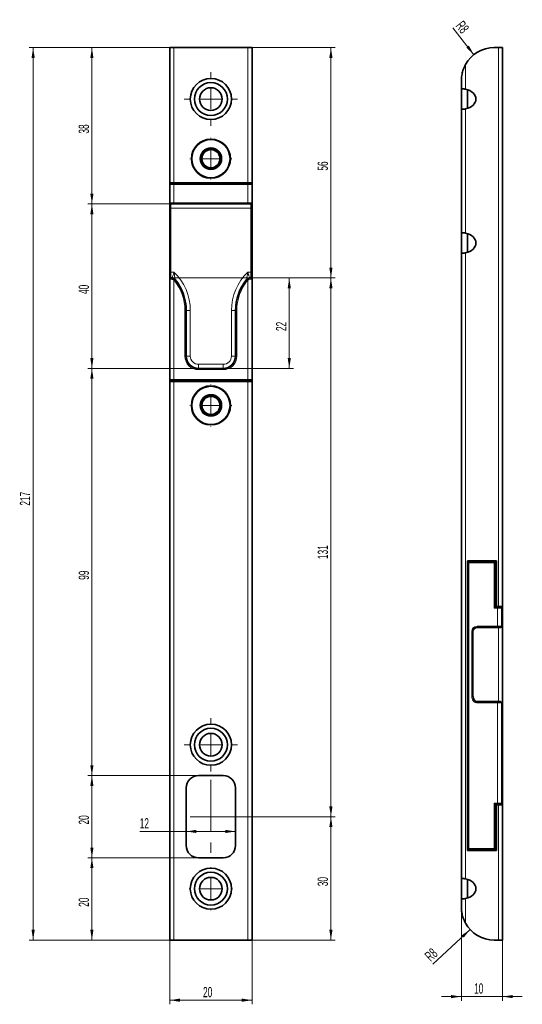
# Model space of a CAD drawing. Header units: millimetres. Extents: x 80 to 321, y 34 to 273.
# Tile 2 of 2: x 199 to 321, y 34 to 273. Entities that reach past the tile are written whole.
import ezdxf

# ---------------------------------------------------------------- set-up
doc = ezdxf.new("R2010")
doc.units = ezdxf.units.MM
doc.linetypes.add('CENTERX2', pattern=[20.32, 12.7, -2.54, 2.54, -2.54])
doc.styles.add('SLDTEXTSTYLE0', font='TXT', dxfattribs={"width": 0.605})
doc.dimstyles.new('SLDDIMSTYLE0', dxfattribs={"dimtxt": 2.5, "dimasz": 2.5, "dimexe": 0, "dimexo": 0.0625, "dimtad": 1, "dimrnd": 1e-09, "dimzin": 12, "dimdsep": 46, "dimtxsty": 'SLDTEXTSTYLE0', "dimsah": 1, "dimcen": 0.09, "dimadec": 0, "dimazin": 3, "dimtfac": 1, "dimtdec": 3, "dimtofl": 0, "dimtmove": 0, "dimatfit": 3, "dimfxl": 1, "dimfrac": 2, "dimtolj": 1, "dimtzin": 12, "dimarcsym": 0})
doc.dimstyles.new('SLDDIMSTYLE1', dxfattribs={"dimtxt": 2.5, "dimasz": 2.5, "dimexe": 0, "dimexo": 0.0625, "dimtad": 1, "dimrnd": 1e-09, "dimzin": 12, "dimdsep": 46, "dimtxsty": 'SLDTEXTSTYLE0', "dimsah": 1, "dimcen": 0.09, "dimadec": 0, "dimazin": 3, "dimtfac": 1, "dimtdec": 3, "dimtmove": 0, "dimatfit": 0, "dimfxl": 1, "dimfrac": 2, "dimtolj": 1, "dimtzin": 12, "dimarcsym": 0})
doc.dimstyles.new('SLDDIMSTYLE2', dxfattribs={"dimtxt": 2.5, "dimasz": 2.5, "dimexe": 0, "dimexo": 0.0625, "dimtad": 1, "dimrnd": 1e-09, "dimzin": 12, "dimdsep": 46, "dimtxsty": 'SLDTEXTSTYLE0', "dimsah": 1, "dimcen": 0, "dimadec": 0, "dimazin": 3, "dimtfac": 1, "dimtdec": 3, "dimtofl": 0, "dimtmove": 0, "dimatfit": 3, "dimfxl": 1, "dimfrac": 2, "dimtolj": 1, "dimtzin": 12, "dimarcsym": 0})

# ---------------------------------------------------------------- blocks, each defined once
blk = doc.blocks.new('_D')
at = {"color": 7, "linetype": 'Continuous', "lineweight": 0}
for p, q in [((236.68, 266.39), (201.47, 266.39)), ((202.47, 49.39), (202.47, 266.39)), ((236.68, 49.39), (201.47, 49.39))]:
    blk.add_line(p, q, dxfattribs=at)
at = {"color": 7, "linetype": 'Continuous', "lineweight": 18}
for points in [[(202.47, 266.39), (202.09, 263.89), (202.86, 263.89)], [(202.47, 49.39), (202.86, 51.89), (202.09, 51.89)]]:
    blk.add_solid(points, dxfattribs=at)
at = {"color": 7, "linetype": 'Continuous', "lineweight": 18, "insert": (199.25, 155.02), "char_height": 2.5, "attachment_point": 1, "rotation": 90, "style": 'SLDTEXTSTYLE0'}
blk.add_mtext('217', dxfattribs=at)
blk = doc.blocks.new('_D_3')
at = {"color": 7, "linetype": 'Continuous', "lineweight": 0}
for p, q in [((242.68, 89.39), (215.76, 89.39)), ((216.76, 69.39), (216.76, 89.39)), ((242.68, 69.39), (215.76, 69.39))]:
    blk.add_line(p, q, dxfattribs=at)
at = {"color": 7, "linetype": 'Continuous', "lineweight": 18}
for points in [[(216.76, 89.39), (216.37, 86.89), (217.14, 86.89)], [(216.76, 69.39), (217.14, 71.89), (216.37, 71.89)]]:
    blk.add_solid(points, dxfattribs=at)
at = {"color": 7, "linetype": 'Continuous', "lineweight": 18, "insert": (213.54, 77.48), "char_height": 2.5, "attachment_point": 1, "rotation": 90, "style": 'SLDTEXTSTYLE0'}
blk.add_mtext('20', dxfattribs=at)
blk = doc.blocks.new('_D_4')
at = {"color": 7, "linetype": 'Continuous', "lineweight": 0}
for p, q in [((242.68, 69.39), (215.76, 69.39)), ((216.76, 49.39), (216.76, 69.39)), ((236.68, 49.39), (215.76, 49.39))]:
    blk.add_line(p, q, dxfattribs=at)
at = {"color": 7, "linetype": 'Continuous', "lineweight": 18}
for points in [[(216.76, 69.39), (216.37, 66.89), (217.14, 66.89)], [(216.76, 49.39), (217.14, 51.89), (216.37, 51.89)]]:
    blk.add_solid(points, dxfattribs=at)
at = {"color": 7, "linetype": 'Continuous', "lineweight": 18, "insert": (213.54, 57.48), "char_height": 2.5, "attachment_point": 1, "rotation": 90, "style": 'SLDTEXTSTYLE0'}
blk.add_mtext('20', dxfattribs=at)
blk = doc.blocks.new('_D_5')
at = {"color": 7, "linetype": 'Continuous', "lineweight": 0}
for p, q in [((242.68, 188.39), (215.76, 188.39)), ((216.76, 89.39), (216.76, 188.39)), ((242.68, 89.39), (215.76, 89.39))]:
    blk.add_line(p, q, dxfattribs=at)
at = {"color": 7, "linetype": 'Continuous', "lineweight": 18}
for points in [[(216.76, 188.39), (216.37, 185.89), (217.14, 185.89)], [(216.76, 89.39), (217.14, 91.89), (216.37, 91.89)]]:
    blk.add_solid(points, dxfattribs=at)
at = {"color": 7, "linetype": 'Continuous', "lineweight": 18, "insert": (213.54, 136.98), "char_height": 2.5, "attachment_point": 1, "rotation": 90, "style": 'SLDTEXTSTYLE0'}
blk.add_mtext('99', dxfattribs=at)
blk = doc.blocks.new('_D_6')
at = {"color": 7, "linetype": 'Continuous', "lineweight": 0}
for p, q in [((236.22, 210.39), (265.73, 210.39)), ((264.73, 188.39), (264.73, 210.39)), ((248.68, 188.39), (265.73, 188.39))]:
    blk.add_line(p, q, dxfattribs=at)
at = {"color": 7, "linetype": 'Continuous', "lineweight": 18}
for points in [[(264.73, 210.39), (264.35, 207.89), (265.12, 207.89)], [(264.73, 188.39), (265.12, 190.89), (264.35, 190.89)]]:
    blk.add_solid(points, dxfattribs=at)
at = {"color": 7, "linetype": 'Continuous', "lineweight": 18, "insert": (261.51, 197.48), "char_height": 2.5, "attachment_point": 1, "rotation": 90, "style": 'SLDTEXTSTYLE0'}
blk.add_mtext('22', dxfattribs=at)
blk = doc.blocks.new('_D_7')
at = {"color": 7, "linetype": 'Continuous', "lineweight": 0}
for p, q in [((236.68, 228.39), (215.76, 228.39)), ((216.76, 188.39), (216.76, 228.39)), ((242.68, 188.39), (215.76, 188.39))]:
    blk.add_line(p, q, dxfattribs=at)
at = {"color": 7, "linetype": 'Continuous', "lineweight": 18}
for points in [[(216.76, 228.39), (216.37, 225.89), (217.14, 225.89)], [(216.76, 188.39), (217.14, 190.89), (216.37, 190.89)]]:
    blk.add_solid(points, dxfattribs=at)
at = {"color": 7, "linetype": 'Continuous', "lineweight": 18, "insert": (213.54, 206.48), "char_height": 2.5, "attachment_point": 1, "rotation": 90, "style": 'SLDTEXTSTYLE0'}
blk.add_mtext('40', dxfattribs=at)
blk = doc.blocks.new('_D_8')
at = {"color": 7, "linetype": 'Continuous', "lineweight": 0}
for p, q in [((236.68, 266.39), (215.76, 266.39)), ((216.76, 228.39), (216.76, 266.39)), ((235.98, 228.39), (215.76, 228.39))]:
    blk.add_line(p, q, dxfattribs=at)
at = {"color": 7, "linetype": 'Continuous', "lineweight": 18}
for points in [[(216.76, 266.39), (216.37, 263.89), (217.14, 263.89)], [(216.76, 228.39), (217.14, 230.89), (216.37, 230.89)]]:
    blk.add_solid(points, dxfattribs=at)
at = {"color": 7, "linetype": 'Continuous', "lineweight": 18, "insert": (213.54, 245.48), "char_height": 2.5, "attachment_point": 1, "rotation": 90, "style": 'SLDTEXTSTYLE0'}
blk.add_mtext('38', dxfattribs=at)
blk = doc.blocks.new('_D_9')
at = {"color": 7, "linetype": 'Continuous', "lineweight": 0}
for p, q in [((255.38, 210.39), (275.86, 210.39)), ((274.86, 210.39), (274.86, 79.39)), ((250.68, 79.39), (275.86, 79.39))]:
    blk.add_line(p, q, dxfattribs=at)
at = {"color": 7, "linetype": 'Continuous', "lineweight": 18}
for points in [[(274.86, 210.39), (274.47, 207.89), (275.24, 207.89)], [(274.86, 79.39), (275.24, 81.89), (274.47, 81.89)]]:
    blk.add_solid(points, dxfattribs=at)
at = {"color": 7, "linetype": 'Continuous', "lineweight": 18, "insert": (271.63, 142.02), "char_height": 2.5, "attachment_point": 1, "rotation": 90, "style": 'SLDTEXTSTYLE0'}
blk.add_mtext('131', dxfattribs=at)
blk = doc.blocks.new('_D_10')
at = {"color": 7, "linetype": 'Continuous', "lineweight": 0}
for p, q in [((250.68, 79.39), (275.86, 79.39)), ((274.86, 49.39), (274.86, 79.39)), ((254.68, 49.39), (275.86, 49.39))]:
    blk.add_line(p, q, dxfattribs=at)
at = {"color": 7, "linetype": 'Continuous', "lineweight": 18}
for points in [[(274.86, 79.39), (274.47, 76.89), (275.24, 76.89)], [(274.86, 49.39), (275.24, 51.89), (274.47, 51.89)]]:
    blk.add_solid(points, dxfattribs=at)
at = {"color": 7, "linetype": 'Continuous', "lineweight": 18, "insert": (271.63, 62.48), "char_height": 2.5, "attachment_point": 1, "rotation": 90, "style": 'SLDTEXTSTYLE0'}
blk.add_mtext('30', dxfattribs=at)
blk = doc.blocks.new('_D_16')
at = {"color": 7, "linetype": 'Continuous', "lineweight": 0}
for p, q in [((254.68, 266.39), (275.86, 266.39)), ((274.86, 266.39), (274.86, 210.39)), ((255.15, 210.39), (275.86, 210.39))]:
    blk.add_line(p, q, dxfattribs=at)
at = {"color": 7, "linetype": 'Continuous', "lineweight": 18}
for points in [[(274.86, 266.39), (274.47, 263.89), (275.24, 263.89)], [(274.86, 210.39), (275.24, 212.89), (274.47, 212.89)]]:
    blk.add_solid(points, dxfattribs=at)
at = {"color": 7, "linetype": 'Continuous', "lineweight": 18, "insert": (271.63, 236.48), "char_height": 2.5, "attachment_point": 1, "rotation": 90, "style": 'SLDTEXTSTYLE0'}
blk.add_mtext('56', dxfattribs=at)
blk = doc.blocks.new('_D_18')
at = {"color": 7, "linetype": 'Continuous', "lineweight": 0}
for p, q in [((239.68, 75.8), (228.38, 75.8)), ((251.68, 75.8), (239.68, 75.8))]:
    blk.add_line(p, q, dxfattribs=at)
at = {"color": 7, "linetype": 'Continuous', "lineweight": 18}
for points in [[(239.68, 75.8), (242.18, 75.42), (242.18, 76.19)], [(251.68, 75.8), (249.18, 76.19), (249.18, 75.42)]]:
    blk.add_solid(points, dxfattribs=at)
at = {"color": 7, "linetype": 'Continuous', "lineweight": 18, "insert": (228.38, 79.03), "char_height": 2.5, "attachment_point": 1, "style": 'SLDTEXTSTYLE0'}
blk.add_mtext('12', dxfattribs=at)
blk = doc.blocks.new('_D_22')
at = {"color": 7, "linetype": 'Continuous', "lineweight": 0}
for p, q in [((235.68, 233.54), (235.68, 33.77)), ((255.68, 233.54), (255.68, 33.77)), ((255.68, 34.77), (235.68, 34.77))]:
    blk.add_line(p, q, dxfattribs=at)
at = {"color": 7, "linetype": 'Continuous', "lineweight": 18}
for points in [[(235.68, 34.77), (238.18, 34.39), (238.18, 35.16)], [(255.68, 34.77), (253.18, 35.16), (253.18, 34.39)]]:
    blk.add_solid(points, dxfattribs=at)
at = {"color": 7, "linetype": 'Continuous', "lineweight": 18, "insert": (243.77, 37.99), "char_height": 2.5, "attachment_point": 1, "style": 'SLDTEXTSTYLE0'}
blk.add_mtext('20', dxfattribs=at)
blk = doc.blocks.new('SW_CENTERMARKSYMBOL_0')
at = {"color": 0, "linetype": 'Continuous', "lineweight": 18}
for p, q in [((0, 5), (0, 5.25)), ((0, 0), (0, 2.5)), ((-5, 0), (-5.25, 0)), ((0, 0), (-2.5, 0)), ((0, 0), (0, -2.5)), ((0, 0), (2.5, 0)), ((5, 0), (5.25, 0)), ((0, -5), (0, -5.25))]:
    blk.add_line(p, q, dxfattribs=at)
blk = doc.blocks.new('SW_CENTERMARKSYMBOL_1')
at = {"color": 0, "linetype": 'Continuous', "lineweight": 18}
for p, q in [((0, 5), (0, 6.5)), ((0, 0), (0, 2.5)), ((-5, 0), (-6.5, 0)), ((0, 0), (-2.5, 0)), ((0, 0), (0, -2.5)), ((0, 0), (2.5, 0)), ((5, 0), (6.5, 0)), ((0, -5), (0, -6.5))]:
    blk.add_line(p, q, dxfattribs=at)
blk = doc.blocks.new('SW_CENTERMARKSYMBOL_2')
at = {"color": 0, "linetype": 'Continuous', "lineweight": 18}
for p, q in [((0, 5), (0, 5.1)), ((0, 0), (0, 2.5)), ((-5, 0), (-5.1, 0)), ((0, 0), (-2.5, 0)), ((0, 0), (0, -2.5)), ((0, 0), (2.5, 0)), ((5, 0), (5.1, 0)), ((0, -5), (0, -5.1))]:
    blk.add_line(p, q, dxfattribs=at)
blk = doc.blocks.new('SW_CENTERMARKSYMBOL_3')
at = {"color": 0, "linetype": 'Continuous', "lineweight": 18}
for p, q in [((0, 5), (0, 5.1)), ((0, 0), (0, 2.5)), ((-5, 0), (-5.1, 0)), ((0, 0), (-2.5, 0)), ((0, 0), (0, -2.5)), ((0, 0), (2.5, 0)), ((5, 0), (5.1, 0)), ((0, -5), (0, -5.1))]:
    blk.add_line(p, q, dxfattribs=at)
blk = doc.blocks.new('SW_CENTERMARKSYMBOL_4')
at = {"color": 0, "linetype": 'Continuous', "lineweight": 18}
for p, q in [((0, 5), (0, 6.5)), ((0, 0), (0, 2.5)), ((-5, 0), (-6.5, 0)), ((0, 0), (-2.5, 0)), ((0, 0), (0, -2.5)), ((0, 0), (2.5, 0)), ((5, 0), (6.5, 0)), ((0, -5), (0, -6.5))]:
    blk.add_line(p, q, dxfattribs=at)
blk = doc.blocks.new('_D_24')
at = {"color": 7, "linetype": 'Continuous', "lineweight": 0}
for p, q in [((306.57, 64.28), (306.57, 34.65)), ((316.57, 49.39), (316.57, 34.65)), ((306.57, 35.65), (301.76, 35.65)), ((306.57, 35.65), (316.57, 35.65)), ((316.57, 35.65), (321.38, 35.65))]:
    blk.add_line(p, q, dxfattribs=at)
at = {"color": 7, "linetype": 'Continuous', "lineweight": 18}
for points in [[(306.57, 35.65), (304.07, 36.03), (304.07, 35.26)], [(316.57, 35.65), (319.07, 35.26), (319.07, 36.03)]]:
    blk.add_solid(points, dxfattribs=at)
at = {"color": 7, "linetype": 'Continuous', "lineweight": 18, "insert": (309.66, 38.87), "char_height": 2.5, "attachment_point": 1, "style": 'SLDTEXTSTYLE0'}
blk.add_mtext('10', dxfattribs=at)
blk = doc.blocks.new('_D_25')
at = {"color": 7, "linetype": 'Continuous', "lineweight": 0}
blk.add_line((308.7, 51.95), (299.6, 43.53), dxfattribs=at)
at = {"color": 7, "linetype": 'Continuous', "lineweight": 18}
blk.add_solid([(308.7, 51.95), (306.61, 50.53), (307.13, 49.97)], dxfattribs=at)
at = {"color": 7, "linetype": 'Continuous', "lineweight": 18, "insert": (297.42, 45.88), "char_height": 2.5, "attachment_point": 1, "rotation": 42.8017, "style": 'SLDTEXTSTYLE0'}
blk.add_mtext('R8', dxfattribs=at)
blk = doc.blocks.new('_D_26')
at = {"color": 7, "linetype": 'Continuous', "lineweight": 0}
blk.add_line((309.63, 264.67), (304.49, 271.2), dxfattribs=at)
at = {"color": 7, "linetype": 'Continuous', "lineweight": 18}
blk.add_solid([(309.63, 264.67), (308.38, 266.88), (307.78, 266.4)], dxfattribs=at)
at = {"color": 7, "linetype": 'Continuous', "lineweight": 18, "insert": (307.01, 273.18), "char_height": 2.5, "attachment_point": 1, "rotation": 308.1844, "style": 'SLDTEXTSTYLE0'}
blk.add_mtext('R8', dxfattribs=at)

msp = doc.modelspace()

# ---------------------------------------------------------------- linework, layer by layer
at = {"color": 7, "linetype": 'Continuous', "lineweight": 35}
for p, q in [((236.683, 266.387), (235.683, 266.387)), ((235.683, 233.537), (235.683, 266.387)), ((254.683, 266.387), (236.683, 266.387)), ((255.683, 266.387), (254.683, 266.387)), ((255.683, 233.537), (255.683, 266.387)), ((314.571, 266.387), (315.571, 266.387)), ((315.571, 266.387), (316.571, 266.387)), ((316.571, 266.387), (316.571, 130.537)), ((306.571, 258.387), (306.571, 256.285)), ((306.571, 256.285), (306.571, 251.489)), ((308.071, 256.15), (308.071, 251.623)), ((306.571, 251.489), (306.571, 221.285)), ((235.683, 233.087), (235.683, 233.537)), ((235.683, 233.537), (236.683, 233.537)), ((235.683, 228.687), (235.683, 233.087)), ((235.983, 233.387), (236.683, 233.387)), ((254.683, 233.537), (236.683, 233.537)), ((236.683, 233.387), (254.683, 233.387)), ((254.683, 233.537), (255.683, 233.537)), ((254.683, 233.387), (255.383, 233.387)), ((255.683, 233.537), (255.683, 233.087)), ((255.683, 233.087), (255.683, 228.687)), ((235.683, 227.387), (235.683, 228.687)), ((236.683, 228.387), (235.983, 228.387)), ((254.683, 228.387), (236.683, 228.387)), ((255.383, 228.387), (254.683, 228.387)), ((255.683, 228.687), (255.683, 227.387)), ((235.683, 211.83), (235.683, 227.387)), ((255.683, 227.387), (255.683, 211.83)), ((306.571, 221.285), (306.571, 216.489)), ((308.071, 221.15), (308.071, 216.623)), ((306.571, 216.489), (306.571, 64.285)), ((235.683, 185.687), (235.683, 210.087)), ((235.983, 210.387), (236.219, 210.387)), ((255.146, 210.387), (255.383, 210.387)), ((255.683, 210.087), (255.683, 185.687)), ((239.683, 202.449), (239.683, 191.387)), ((251.683, 191.387), (251.683, 202.449)), ((242.683, 188.387), (248.683, 188.387)), ((235.683, 185.237), (235.683, 185.687)), ((235.683, 49.387), (235.683, 185.237)), ((236.683, 185.237), (235.683, 185.237)), ((236.683, 185.387), (235.983, 185.387)), ((254.683, 185.387), (236.683, 185.387)), ((236.683, 185.237), (254.683, 185.237)), ((255.383, 185.387), (254.683, 185.387)), ((255.683, 185.237), (254.683, 185.237)), ((255.683, 185.687), (255.683, 185.237)), ((255.683, 49.387), (255.683, 185.237)), ((308.071, 141.637), (315.071, 141.637)), ((308.071, 141.637), (308.071, 71.137)), ((308.371, 141.387), (314.571, 141.387)), ((315.071, 141.637), (315.071, 130.537)), ((314.871, 141.087), (314.871, 130.387)), ((315.071, 139.93), (314.871, 139.709)), ((314.871, 133.064), (315.071, 132.843)), ((314.871, 130.387), (314.571, 130.087)), ((314.871, 130.387), (315.371, 130.387)), ((315.071, 130.537), (315.571, 130.537)), ((315.371, 130.387), (316.071, 130.387)), ((315.571, 130.537), (316.571, 130.537)), ((316.371, 130.087), (316.371, 125.687)), ((316.571, 82.237), (316.571, 130.537)), ((315.371, 125.387), (310.371, 125.387)), ((316.071, 125.387), (315.371, 125.387)), ((309.371, 124.387), (309.371, 108.83)), ((310.371, 107.387), (315.371, 107.387)), ((315.371, 107.387), (315.896, 107.387)), ((316.371, 106.911), (316.371, 82.687)), ((248.683, 89.387), (242.683, 89.387)), ((239.683, 86.387), (239.683, 72.387)), ((251.683, 72.387), (251.683, 86.387)), ((314.871, 82.387), (314.571, 82.687)), ((315.371, 82.387), (314.871, 82.387)), ((314.871, 82.387), (314.871, 71.687)), ((315.071, 82.237), (315.071, 71.137)), ((315.071, 82.237), (315.571, 82.237)), ((316.071, 82.387), (315.371, 82.387)), ((316.571, 82.237), (315.571, 82.237)), ((316.571, 82.237), (316.571, 49.387)), ((315.071, 79.93), (314.871, 79.709)), ((314.871, 73.064), (315.071, 72.843)), ((315.071, 71.137), (308.071, 71.137)), ((314.571, 71.387), (308.371, 71.387)), ((242.683, 69.387), (248.683, 69.387)), ((306.571, 64.285), (306.571, 59.489)), ((308.071, 64.15), (308.071, 59.623)), ((306.571, 59.489), (306.571, 57.387)), ((236.683, 49.387), (235.683, 49.387)), ((254.683, 49.387), (236.683, 49.387)), ((255.683, 49.387), (254.683, 49.387)), ((314.571, 49.387), (315.571, 49.387)), ((315.571, 49.387), (316.571, 49.387))]:
    msp.add_line(p, q, dxfattribs=at)
at = {"color": 8, "linetype": 'Continuous', "lineweight": 18}
for p, q in [((236.683, 233.537), (236.683, 266.387)), ((254.683, 233.537), (254.683, 266.387)), ((315.571, 266.387), (315.571, 130.537)), ((307.571, 262.26), (307.571, 256.285)), ((307.571, 251.489), (307.571, 221.285)), ((236.683, 233.087), (235.683, 233.087)), ((235.983, 233.537), (235.983, 233.387)), ((236.683, 233.387), (236.683, 233.087)), ((254.683, 233.087), (236.683, 233.087)), ((236.683, 233.087), (236.683, 228.687)), ((254.683, 233.387), (254.683, 233.087)), ((255.683, 233.087), (254.683, 233.087)), ((254.683, 228.687), (254.683, 233.087)), ((255.383, 233.387), (255.383, 233.537)), ((235.683, 228.687), (236.683, 228.687)), ((235.983, 228.387), (235.983, 227.387)), ((236.683, 228.687), (254.683, 228.687)), ((236.683, 228.687), (236.683, 228.387)), ((254.683, 228.687), (255.683, 228.687)), ((254.683, 228.687), (254.683, 228.387)), ((255.383, 227.387), (255.383, 228.387)), ((235.683, 227.387), (235.983, 227.387)), ((255.383, 227.387), (235.983, 227.387)), ((235.983, 227.387), (235.983, 211.83)), ((255.383, 227.387), (255.683, 227.387)), ((255.383, 211.83), (255.383, 227.387)), ((307.571, 216.489), (307.571, 64.285)), ((235.683, 211.83), (235.983, 211.83)), ((235.983, 211.83), (236.683, 211.83)), ((255.383, 211.83), (254.683, 211.83)), ((255.383, 211.83), (255.683, 211.83)), ((236.021, 210.087), (235.683, 210.087)), ((236.683, 209.911), (236.881, 210.136)), ((236.683, 209.911), (236.683, 185.687)), ((236.762, 209.828), (236.995, 210.017)), ((254.37, 210.017), (254.603, 209.828)), ((254.484, 210.136), (254.683, 209.911)), ((254.683, 185.687), (254.683, 209.911)), ((255.683, 210.087), (255.344, 210.087)), ((239.383, 191.387), (239.383, 202.449)), ((239.383, 202.449), (239.683, 202.449)), ((239.683, 202.449), (240.683, 202.449)), ((240.683, 202.449), (240.683, 191.387)), ((251.683, 202.449), (250.683, 202.449)), ((250.683, 191.387), (250.683, 202.449)), ((251.683, 202.449), (251.983, 202.449)), ((251.983, 202.449), (251.983, 191.387)), ((239.383, 191.387), (239.683, 191.387)), ((239.683, 191.387), (240.683, 191.387)), ((242.683, 188.387), (242.683, 189.387)), ((242.683, 189.387), (248.683, 189.387)), ((248.683, 188.387), (248.683, 189.387)), ((251.683, 191.387), (250.683, 191.387)), ((251.683, 191.387), (251.983, 191.387)), ((242.683, 188.387), (242.683, 188.087)), ((248.683, 188.087), (242.683, 188.087)), ((248.683, 188.387), (248.683, 188.087)), ((235.683, 185.687), (236.683, 185.687)), ((235.983, 185.387), (235.983, 185.237)), ((236.683, 185.687), (254.683, 185.687)), ((236.683, 185.687), (236.683, 185.387)), ((236.683, 49.387), (236.683, 185.237)), ((254.683, 185.687), (255.683, 185.687)), ((254.683, 185.687), (254.683, 185.387)), ((254.683, 49.387), (254.683, 185.237)), ((255.383, 185.237), (255.383, 185.387)), ((308.371, 141.387), (308.371, 141.087)), ((314.571, 141.387), (314.571, 141.087)), ((308.071, 141.087), (308.371, 141.087)), ((308.371, 141.087), (308.371, 71.687)), ((314.571, 141.087), (308.371, 141.087)), ((314.571, 130.087), (314.571, 141.087)), ((314.571, 141.087), (314.871, 141.087)), ((315.371, 130.087), (314.571, 130.087)), ((315.371, 130.387), (315.371, 130.087)), ((315.371, 125.687), (315.371, 130.087)), ((316.371, 130.087), (315.371, 130.087)), ((315.571, 130.387), (315.571, 130.537)), ((310.371, 125.687), (315.371, 125.687)), ((310.371, 125.687), (310.371, 125.387)), ((315.371, 125.687), (315.371, 125.387)), ((315.371, 125.687), (316.371, 125.687)), ((315.571, 107.387), (315.571, 125.387)), ((309.071, 108.83), (309.071, 124.387)), ((309.071, 124.387), (309.371, 124.387)), ((309.071, 108.83), (309.371, 108.83)), ((310.371, 107.087), (310.371, 107.387)), ((315.371, 107.087), (310.371, 107.087)), ((315.371, 107.087), (315.371, 107.387)), ((315.371, 82.687), (315.371, 107.087)), ((316.121, 107.087), (315.371, 107.087)), ((314.571, 82.687), (315.371, 82.687)), ((314.571, 71.687), (314.571, 82.687)), ((315.371, 82.687), (316.371, 82.687)), ((315.371, 82.387), (315.371, 82.687)), ((315.571, 82.237), (315.571, 82.387)), ((315.571, 82.237), (315.571, 49.387)), ((308.071, 71.687), (308.371, 71.687)), ((308.371, 71.687), (314.571, 71.687)), ((308.371, 71.387), (308.371, 71.687)), ((314.871, 71.687), (314.571, 71.687)), ((314.571, 71.387), (314.571, 71.687)), ((307.571, 59.489), (307.571, 53.514))]:
    msp.add_line(p, q, dxfattribs=at)
at = {"color": 7, "linetype": 'CENTERX2', "lineweight": 18}
for p, q in [((245.683, 88.387), (245.683, 70.387)), ((250.683, 79.387), (240.683, 79.387))]:
    msp.add_line(p, q, dxfattribs=at)
at = {"color": 8, "linetype": 'Continuous', "lineweight": 18, "flags": 128}
for points in [[(236.021, 210.087), (236.024, 210.145), (236.036, 210.201), (236.054, 210.253), (236.079, 210.299), (236.109, 210.336), (236.143, 210.364), (236.18, 210.381), (236.219, 210.387)], [(255.146, 210.387), (255.185, 210.381), (255.222, 210.364), (255.256, 210.336), (255.286, 210.299), (255.311, 210.253), (255.329, 210.201), (255.341, 210.145), (255.344, 210.087)]]:
    msp.add_lwpolyline(points, dxfattribs=at)
at = {"color": 7, "linetype": 'Continuous', "lineweight": 35}
for centre, radius in [((245.683, 253.887), 5), ((245.683, 253.887), 4), ((245.683, 253.887), 2.75), ((245.683, 239.387), 4.75), ((245.683, 239.387), 4.65), ((245.683, 239.387), 2.6), ((245.683, 239.387), 2.2), ((245.683, 179.387), 4.75), ((245.683, 179.387), 4.65), ((245.683, 179.387), 2.6), ((245.683, 179.387), 2.2), ((245.683, 96.887), 5), ((245.683, 96.887), 4), ((245.683, 96.887), 2.75), ((245.683, 61.887), 5), ((245.683, 61.887), 4), ((245.683, 61.887), 2.75)]:
    msp.add_circle(centre, radius, dxfattribs=at)
for centre, radius, start, end in [((314.571, 258.387), 8, 90, 151.04498), ((235.983, 233.087), 0.3, 90, 180), ((255.383, 233.087), 0.3, 0, 90), ((235.983, 228.687), 0.3, 180, 270), ((255.383, 228.687), 0.3, 270, 0), ((235.983, 210.087), 0.3, 90, 180), ((236.219, 209.387), 1, 39.09879, 48.55361), ((227.683, 202.449), 12, 0, 39.09879), ((263.683, 202.449), 12, 140.90121, 180), ((255.146, 209.387), 1, 131.44639, 140.90121), ((255.383, 210.087), 0.3, 0, 90), ((242.683, 191.387), 3, 180, 270), ((248.683, 191.387), 3, 270, 0), ((235.983, 185.687), 0.3, 180, 270), ((255.383, 185.687), 0.3, 270, 0), ((308.371, 141.087), 0.3, 90, 180), ((314.571, 141.087), 0.3, 0, 90), ((316.071, 130.087), 0.3, 0, 90), ((310.371, 124.387), 1, 90, 180), ((316.071, 125.687), 0.3, 270, 0), ((242.683, 86.387), 3, 90, 180), ((248.683, 86.387), 3, 0, 90), ((316.071, 82.687), 0.3, 270, 0), ((242.683, 72.387), 3, 180, 270), ((248.683, 72.387), 3, 270, 0), ((308.371, 71.687), 0.3, 180, 270), ((314.571, 71.687), 0.3, 270, 0), ((314.571, 57.387), 8, 208.95502, 270)]:
    msp.add_arc(centre, radius, start, end, dxfattribs=at)
at = {"color": 8, "linetype": 'Continuous', "lineweight": 18}
for centre, radius, start, end in [((227.683, 202.449), 13, 0, 46.18694), ((263.683, 202.449), 13, 133.81306, 180), ((236.219, 209.387), 0.7, 39.09879, 48.55361), ((227.683, 202.449), 11.7, 0, 39.09879), ((263.683, 202.449), 11.7, 140.90121, 180), ((255.146, 209.387), 0.7, 131.44639, 140.90121), ((242.683, 191.387), 3.3, 180, 270), ((242.683, 191.387), 2, 180, 270), ((248.683, 191.387), 3.3, 270, 0), ((248.683, 191.387), 2, 270, 0), ((310.371, 124.387), 1.3, 90, 180), ((315.852, 107.12), 0.271, 353.02801, 80.68064)]:
    msp.add_arc(centre, radius, start, end, dxfattribs=at)
at = {"color": 7, "linetype": 'Continuous', "lineweight": 35}
for centre in [(306.571, 253.887), (306.571, 218.887), (306.571, 61.887)]:
    msp.add_ellipse(centre, major_axis=(3.536, 0), ratio=0.7071068, start_param=4.9991455, end_param=7.5672251, dxfattribs=at)
for points, knots in [([(307.571, 262.26), (307.451, 262.028), (307.209, 261.56), (306.959, 260.878), (306.779, 260.234), (306.62, 259.427), (306.571, 258.809), (306.571, 258.392), (306.571, 258.387)], [0, 0, 0, 0, 0.1866173, 0.37803, 0.5299934, 0.6830617, 0.9957211, 1, 1, 1, 1]), ([(307.571, 256.285), (307.46, 256.307), (307.238, 256.353), (306.941, 256.391), (306.72, 256.385), (306.592, 256.342), (306.578, 256.303), (306.571, 256.285)], [0, 0, 0, 0, 0.2140544, 0.4285258, 0.6325714, 0.8305604, 1, 1, 1, 1]), ([(306.571, 251.489), (306.582, 251.466), (306.603, 251.42), (306.772, 251.382), (307.016, 251.389), (307.293, 251.431), (307.483, 251.471), (307.571, 251.489)], [0, 0, 0, 0, 0.2140544, 0.4285258, 0.6325714, 0.8305604, 1, 1, 1, 1]), ([(244.262, 241.562), (244.181, 241.403), (244.018, 241.08), (243.777, 240.603), (243.557, 240.17), (243.331, 239.724), (243.181, 239.426), (243.088, 239.244)], [0, 0, 0, 0, 0.2161958, 0.4397831, 0.5958944, 0.752193, 1, 1, 1, 1]), ([(246.856, 241.705), (246.678, 241.695), (246.317, 241.675), (245.783, 241.646), (245.298, 241.619), (244.799, 241.591), (244.466, 241.573), (244.262, 241.562)], [0, 0, 0, 0, 0.21619581, 0.4397831, 0.59589444, 0.752193, 1, 1, 1, 1]), ([(248.277, 239.53), (248.215, 239.624), (248.075, 239.838), (247.845, 240.19), (247.592, 240.577), (247.342, 240.96), (247.095, 241.339), (246.938, 241.579), (246.856, 241.705)], [0, 0, 0, 0, 0.1384079, 0.311946, 0.485066, 0.6507545, 0.8167642, 1, 1, 1, 1]), ([(247.104, 237.212), (247.184, 237.37), (247.347, 237.693), (247.588, 238.17), (247.808, 238.604), (248.034, 239.05), (248.184, 239.347), (248.277, 239.53)], [0, 0, 0, 0, 0.2161958, 0.4397831, 0.5958944, 0.752193, 1, 1, 1, 1]), ([(243.088, 239.244), (243.171, 239.118), (243.327, 238.878), (243.575, 238.499), (243.825, 238.116), (244.078, 237.729), (244.308, 237.377), (244.448, 237.163), (244.509, 237.069)], [0, 0, 0, 0, 0.1832358, 0.3492455, 0.514934, 0.688054, 0.8615921, 1, 1, 1, 1]), ([(244.509, 237.069), (244.687, 237.078), (245.048, 237.098), (245.582, 237.128), (246.067, 237.154), (246.566, 237.182), (246.899, 237.2), (247.104, 237.212)], [0, 0, 0, 0, 0.2161958, 0.4397831, 0.5958944, 0.752193, 1, 1, 1, 1]), ([(307.571, 221.285), (307.46, 221.307), (307.238, 221.353), (306.941, 221.391), (306.72, 221.385), (306.592, 221.342), (306.578, 221.303), (306.571, 221.285)], [0, 0, 0, 0, 0.2140544, 0.4285258, 0.6325714, 0.8305604, 1, 1, 1, 1]), ([(306.571, 216.489), (306.582, 216.466), (306.603, 216.42), (306.772, 216.382), (307.016, 216.389), (307.293, 216.431), (307.483, 216.471), (307.571, 216.489)], [0, 0, 0, 0, 0.21405439, 0.42852582, 0.63257141, 0.83056037, 1, 1, 1, 1]), ([(235.683, 210.087), (235.683, 210.094), (235.683, 210.11), (235.683, 210.27), (235.683, 210.6), (235.683, 211.026), (235.683, 211.459), (235.683, 211.707), (235.683, 211.83)], [0, 0, 0, 0, 0.1064035, 0.2578159, 0.4406847, 0.6904991, 0.8452309, 1, 1, 1, 1]), ([(255.683, 211.83), (255.683, 211.631), (255.683, 211.325), (255.683, 210.934), (255.683, 210.606), (255.683, 210.322), (255.683, 210.123), (255.683, 210.099), (255.683, 210.087)], [0, 0, 0, 0, 0.24860449, 0.38311813, 0.51748751, 0.71589242, 0.85766868, 1, 1, 1, 1]), ([(236.219, 210.387), (236.291, 210.382), (236.438, 210.373), (236.677, 210.291), (236.813, 210.188), (236.881, 210.136)], [0, 0, 0, 0, 0.3202701, 0.6614451, 1, 1, 1, 1]), ([(254.484, 210.136), (254.554, 210.189), (254.692, 210.293), (254.932, 210.374), (255.077, 210.383), (255.146, 210.387)], [0, 0, 0, 0, 0.3482392, 0.6890084, 1, 1, 1, 1]), ([(244.262, 181.562), (244.181, 181.403), (244.018, 181.08), (243.777, 180.603), (243.557, 180.17), (243.331, 179.724), (243.181, 179.426), (243.088, 179.244)], [0, 0, 0, 0, 0.2161958, 0.4397831, 0.5958944, 0.752193, 1, 1, 1, 1]), ([(246.856, 181.705), (246.678, 181.695), (246.317, 181.675), (245.783, 181.646), (245.298, 181.619), (244.799, 181.591), (244.466, 181.573), (244.262, 181.562)], [0, 0, 0, 0, 0.21619581, 0.4397831, 0.59589444, 0.752193, 1, 1, 1, 1]), ([(248.277, 179.53), (248.215, 179.624), (248.075, 179.838), (247.845, 180.19), (247.592, 180.577), (247.342, 180.96), (247.095, 181.339), (246.938, 181.579), (246.856, 181.705)], [0, 0, 0, 0, 0.1384079, 0.311946, 0.485066, 0.6507545, 0.8167642, 1, 1, 1, 1]), ([(243.088, 179.244), (243.171, 179.118), (243.327, 178.878), (243.575, 178.499), (243.825, 178.116), (244.078, 177.729), (244.308, 177.377), (244.448, 177.163), (244.509, 177.069)], [0, 0, 0, 0, 0.1832358, 0.3492455, 0.514934, 0.688054, 0.8615921, 1, 1, 1, 1]), ([(244.509, 177.069), (244.687, 177.078), (245.048, 177.098), (245.582, 177.128), (246.067, 177.154), (246.566, 177.182), (246.899, 177.2), (247.104, 177.212)], [0, 0, 0, 0, 0.2161958, 0.4397831, 0.5958944, 0.752193, 1, 1, 1, 1]), ([(247.104, 177.212), (247.184, 177.37), (247.347, 177.693), (247.588, 178.17), (247.808, 178.604), (248.034, 179.05), (248.184, 179.347), (248.277, 179.53)], [0, 0, 0, 0, 0.2161958, 0.4397831, 0.5958944, 0.752193, 1, 1, 1, 1]), ([(309.371, 108.83), (309.371, 108.83), (309.371, 108.618), (309.434, 108.235), (309.661, 107.787), (309.926, 107.523), (310.166, 107.404), (310.312, 107.392), (310.371, 107.387)], [0, 0, 0, 0, 0.0000312, 0.3321626, 0.5932392, 0.7713808, 0.9084488, 1, 1, 1, 1]), ([(316.368, 106.913), (316.369, 106.927), (316.372, 106.987), (316.352, 107.09), (316.29, 107.218), (316.188, 107.316), (316.065, 107.369), (315.967, 107.387), (315.913, 107.385), (315.896, 107.384)], [0, 0, 0, 0, 0.06052035, 0.24700262, 0.42222833, 0.59885943, 0.7716373, 0.92953064, 1, 1, 1, 1]), ([(307.571, 64.285), (307.46, 64.307), (307.238, 64.353), (306.941, 64.391), (306.72, 64.385), (306.592, 64.342), (306.578, 64.303), (306.571, 64.285)], [0, 0, 0, 0, 0.2140544, 0.4285258, 0.6325714, 0.8305604, 1, 1, 1, 1]), ([(306.571, 59.489), (306.582, 59.466), (306.603, 59.42), (306.772, 59.382), (307.016, 59.389), (307.293, 59.431), (307.483, 59.471), (307.571, 59.489)], [0, 0, 0, 0, 0.2140544, 0.4285258, 0.6325714, 0.8305604, 1, 1, 1, 1]), ([(307.571, 53.514), (307.451, 53.745), (307.209, 54.213), (306.959, 54.895), (306.779, 55.539), (306.62, 56.346), (306.571, 56.965), (306.571, 57.381), (306.571, 57.387)], [0, 0, 0, 0, 0.1866173, 0.37803, 0.5299934, 0.6830617, 0.9957211, 1, 1, 1, 1])]:
    msp.add_open_spline(points, degree=3, knots=knots, dxfattribs=at)
at = {"color": 8, "linetype": 'Continuous', "lineweight": 18}
for points, knots in [([(235.983, 211.83), (235.983, 211.83), (235.983, 211.618), (235.983, 211.235), (235.983, 210.787), (235.983, 210.523), (235.983, 210.404), (235.983, 210.392), (235.983, 210.387)], [0, 0, 0, 0, 0.0000312, 0.3321626, 0.5932392, 0.7713808, 0.9084488, 1, 1, 1, 1]), ([(236.307, 210.547), (236.307, 210.547), (236.311, 210.555), (236.358, 210.657), (236.434, 210.865), (236.526, 211.187), (236.604, 211.488), (236.657, 211.711), (236.682, 211.826), (236.683, 211.83)], [0, 0, 0, 0, 0.0000403, 0.0294913, 0.3469211, 0.537733, 0.7640908, 0.9904749, 1, 1, 1, 1]), ([(236.683, 211.83), (236.683, 211.826), (236.732, 211.585), (236.795, 211.239), (236.886, 210.74), (236.947, 210.374), (236.979, 210.139), (236.992, 210.037), (236.994, 210.025), (236.995, 210.017)], [0, 0, 0, 0, 0.0057302, 0.3248026, 0.4637563, 0.706981, 0.8630744, 0.9080507, 1, 1, 1, 1]), ([(254.37, 210.017), (254.371, 210.025), (254.373, 210.037), (254.386, 210.139), (254.418, 210.374), (254.479, 210.74), (254.57, 211.239), (254.633, 211.585), (254.682, 211.826), (254.683, 211.83)], [0, 0, 0, 0, 0.0919493, 0.1369256, 0.293019, 0.5362437, 0.6751974, 0.9942698, 1, 1, 1, 1]), ([(254.683, 211.83), (254.684, 211.826), (254.708, 211.711), (254.761, 211.488), (254.84, 211.187), (254.931, 210.865), (255.007, 210.657), (255.054, 210.555), (255.058, 210.547), (255.058, 210.547)], [0, 0, 0, 0, 0.0095251, 0.2359092, 0.462267, 0.6530789, 0.9705087, 0.9999597, 1, 1, 1, 1]), ([(255.383, 210.387), (255.383, 210.387), (255.383, 210.387), (255.383, 210.418), (255.383, 210.561), (255.383, 210.858), (255.383, 211.305), (255.383, 211.658), (255.383, 211.83)], [0, 0, 0, 0, 0.0000312, 0.1233201, 0.2531076, 0.449292, 0.7319938, 1, 1, 1, 1]), ([(236.683, 209.911), (236.613, 209.948), (236.468, 210.024), (236.229, 210.078), (236.091, 210.084), (236.021, 210.087)], [0, 0, 0, 0, 0.3109916, 0.6517608, 1, 1, 1, 1]), ([(236.219, 210.387), (236.219, 210.387), (236.219, 210.387), (236.226, 210.397), (236.254, 210.444), (236.284, 210.499), (236.307, 210.547), (236.307, 210.547)], [0, 0, 0, 0, 0.0001217, 0.3091474, 0.502902, 0.9998783, 1, 1, 1, 1]), ([(255.344, 210.087), (255.277, 210.084), (255.14, 210.079), (254.901, 210.026), (254.754, 209.949), (254.683, 209.911)], [0, 0, 0, 0, 0.3385549, 0.6797299, 1, 1, 1, 1]), ([(255.058, 210.547), (255.058, 210.547), (255.081, 210.499), (255.111, 210.444), (255.139, 210.397), (255.146, 210.387), (255.146, 210.387), (255.146, 210.387)], [0, 0, 0, 0, 0.0001217, 0.497098, 0.6908526, 0.9998783, 1, 1, 1, 1]), ([(310.371, 107.087), (310.286, 107.094), (310.08, 107.11), (309.756, 107.27), (309.418, 107.6), (309.202, 108.026), (309.089, 108.459), (309.077, 108.707), (309.071, 108.83)], [0, 0, 0, 0, 0.1064035, 0.2578159, 0.4406847, 0.6904991, 0.8452309, 1, 1, 1, 1]), ([(316.371, 106.911), (316.367, 106.948), (316.358, 107.024), (316.278, 107.078), (316.173, 107.084), (316.121, 107.087)], [0, 0, 0, 0, 0.3109916, 0.65176082, 1, 1, 1, 1])]:
    msp.add_open_spline(points, degree=3, knots=knots, dxfattribs=at)

# ---------------------------------------------------------------- block references
at = {"color": 7, "linetype": 'Continuous', "lineweight": 0}
for name, p in [('SW_CENTERMARKSYMBOL_4', (245.683, 253.887)), ('SW_CENTERMARKSYMBOL_3', (245.683, 239.387)), ('SW_CENTERMARKSYMBOL_2', (245.683, 179.387)), ('SW_CENTERMARKSYMBOL_1', (245.683, 96.887)), ('SW_CENTERMARKSYMBOL_0', (245.683, 61.887))]:
    msp.add_blockref(name, p, dxfattribs=at)

# ---------------------------------------------------------------- dimensions: what is measured, and where the dimension line sits
at = {"color": 7, "linetype": 'Continuous', "lineweight": 18}
for center, mpoint, picture, middle in [((314.571, 258.387), (309.625, 264.675), '_D_26', (305.77, 269.577)), ((314.571, 57.387), (308.701, 51.951), '_D_25', (301.14, 44.949))]:
    dim = msp.add_radius_dim(center=center, mpoint=mpoint, dimstyle='SLDDIMSTYLE2', dxfattribs=at)
    dim.commit()
    dim.dimension.update_dxf_attribs({"geometry": picture, "text_midpoint": middle, "dimtype": 164})
for base, p1, p2, picture, middle in [((202.474, 266.387), (236.683, 49.387), (236.683, 266.387), '_D', (202.474, 157.887)), ((216.758, 266.387), (235.983, 228.387), (236.683, 266.387), '_D_8', (216.758, 247.387)), ((274.857, 210.387), (254.683, 266.387), (255.146, 210.387), '_D_16', (274.857, 238.387)), ((216.758, 228.387), (242.683, 188.387), (236.683, 228.387), '_D_7', (216.758, 208.387)), ((264.735, 210.387), (248.683, 188.387), (236.219, 210.387), '_D_6', (264.735, 199.387)), ((274.857, 79.387), (255.383, 210.387), (250.683, 79.387), '_D_9', (274.857, 144.887)), ((216.758, 188.387), (242.683, 89.387), (242.683, 188.387), '_D_5', (216.758, 138.887)), ((216.758, 89.387), (242.683, 69.387), (242.683, 89.387), '_D_3', (216.758, 79.387)), ((274.857, 79.387), (254.683, 49.387), (250.683, 79.387), '_D_10', (274.857, 64.387)), ((216.758, 69.387), (236.683, 49.387), (242.683, 69.387), '_D_4', (216.758, 59.387))]:
    dim = msp.add_linear_dim(base=base, p1=p1, p2=p2, angle=90, dimstyle='SLDDIMSTYLE0', dxfattribs=at)
    dim.commit()
    dim.dimension.update_dxf_attribs({"geometry": picture, "text_midpoint": middle, "dimtype": 160})
for base, p1, p2, dimstyle, picture, middle in [((235.683, 34.771), (255.683, 233.537), (235.683, 233.537), 'SLDDIMSTYLE0', '_D_22', (245.683, 34.771)), ((239.683, 75.805), (251.683, 72.387), (239.683, 72.387), 'SLDDIMSTYLE0', '_D_18', (230.291, 75.805)), ((316.571, 35.648), (306.571, 64.285), (316.571, 49.387), 'SLDDIMSTYLE1', '_D_24', (311.571, 35.648))]:
    dim = msp.add_linear_dim(base=base, p1=p1, p2=p2, dimstyle=dimstyle, dxfattribs=at)
    dim.commit()
    dim.dimension.update_dxf_attribs({"geometry": picture, "text_midpoint": middle, "dimtype": 160})

doc.saveas('drawing.dxf')
